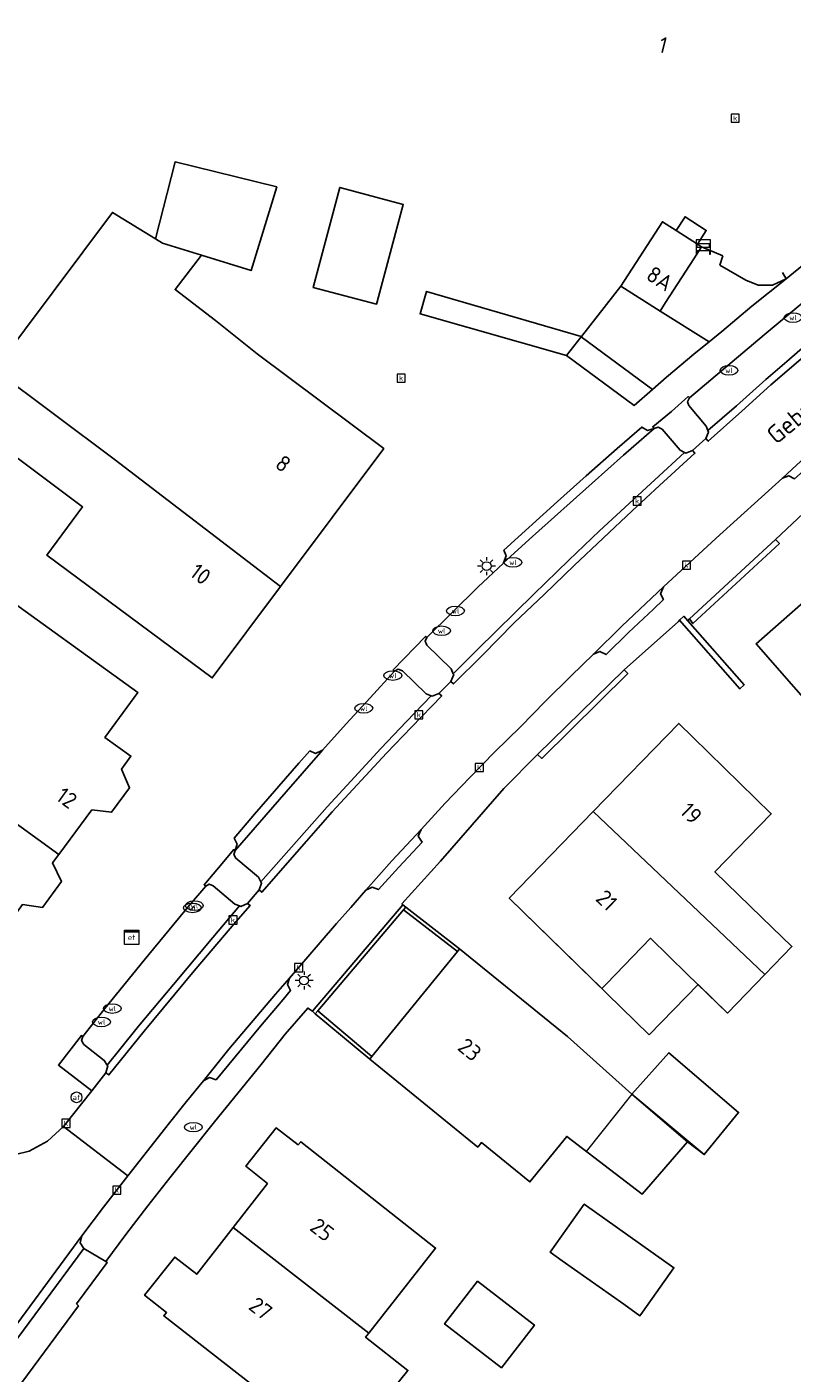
# Model space of a CAD drawing. Header units: metres. Extents: x 197147 to 199131, y 355511 to 356703.
# Tile 171 of 225: x 198347 to 198390, y 356303 to 356378. Entities that reach past the tile are written whole.
import ezdxf
from ezdxf.enums import TextEntityAlignment as Align

# ---------------------------------------------------------------- set-up
doc = ezdxf.new("R2010")
doc.units = ezdxf.units.M
for name, color, linetype in [('B-WE-GK-KADEMUUR-GV', 252, 'Continuous'), ('B-WE-GR-BEPLANTING_CULTUUR_HEESTERS-GV', 252, 'Continuous'), ('B-WE-IE-MEUBILAIR_WEGMEUBILAIR-GV', 252, 'Continuous'), ('B-WE-IE-MEUBILAIR_WEGMEUBILAIR-S', 252, 'Continuous'), ('B-WE-IE-TERREINAFSCHEIDING_KUNSTMATIG_MUUR-G', 252, 'IE-TERREINAFSCHEIDING-KUNSTMATIG-DICHT'), ('B-WE-IE-TERREINAFSCHEIDING_KUNSTMATIG_MUUR-GV', 252, 'IE-TERREINAFSCHEIDING-KUNSTMATIG-DICHT'), ('B-WE-KL-ET_LS_SR_KAST-S', 252, 'Continuous'), ('B-WE-OG-BEBOUWING-GV', 252, 'Continuous'), ('B-WE-OG-BEBOUWING_HUISNUMMER-T18', 252, 'Continuous'), ('B-WE-OG-BEBOUWING_STRAATNAAM-T35', 252, 'Continuous'), ('B-WE-OG-TERREIN_ERF-GV', 252, 'Continuous'), ('B-WE-RI-HWA_KOLK-S', 253, 'Continuous'), ('B-WE-VH-GOOT-G', 253, 'Continuous'), ('B-WE-VH-VERHARDING_BETONSTRAATSTEEN-GV', 253, 'Continuous'), ('B-WE-VH-VERHARDING_OPEN-GV', 253, 'Continuous'), ('B-WE-VH-VERHARDING_TEGEL-GV', 253, 'Continuous')]:
    doc.layers.add(name, color=color, linetype=linetype)
doc.layers.add('B-WE-OG-TERREIN_ERF-G', color=252, linetype='Continuous', lineweight=18)
doc.styles.add('NLCS-ISO-M-T18', font='NLCS-ISO.ttf', dxfattribs={"height": 1.8})
doc.styles.add('NLCS-ISO-M200-T25', font='NLCS-ISO.ttf')
doc.linetypes.add('IE-TERREINAFSCHEIDING-KUNSTMATIG-DICHT', pattern='A,8,-1,[82,NLCS.SHX,S=0.75,R=90,X=0,Y=0],-1', length=10)

# ---------------------------------------------------------------- blocks, each defined once
blk = doc.blocks.new('BGT-WAARSCHUWINGSHEK-SO')
at = {"color": 0, "linetype": 'ByBlock', "lineweight": 18}
for points in [[(1.75, -1), (1.75, -2), (2, -2), (2, 2), (-2, 2), (-2, -2), (-1.75, -2), (-1.75, -1)], [(-2, 1), (2, 1)], [(-2, 0), (2, 0)], [(-1.75, 1), (-1.75, 0)], [(1.75, 0), (1.75, 1)], [(-2, -1), (2, -1)]]:
    blk.add_lwpolyline(points, dxfattribs=at)
blk = doc.blocks.new('BGT-ELEKTRAKAST-SO')
at = {"color": 0, "linetype": 'ByBlock', "lineweight": 18}
for points in [[(-2, 2), (2, 2), (2, 1.68), (-2, 1.68)], [(-2, 1.52), (2, 1.52), (2, -2), (-2, -2)]]:
    blk.add_lwpolyline(points, close=True, dxfattribs=at)
at = {"color": 0, "linetype": 'ByBlock', "lineweight": 18, "style": 'NLCS-ISO-M-T18'}
blk.add_text('et', height=1.5, dxfattribs=at).set_placement((0, 0), align=Align.MIDDLE_CENTER)
blk = doc.blocks.new('BGT-LICHTMAST-SO')
at = {"color": 0, "linetype": 'ByBlock', "lineweight": 18}
for points in [[(-1.25, 0), (-2, 0)], [(-1.41, 1.41), (-0.88, 0.88)], [(0, 2), (0, 1.25)], [(0.88, 0.88), (1.41, 1.41)], [(2, 0), (1.25, 0)], [(-1.41, -1.41), (-0.88, -0.88)], [(0, -1.25), (0, -2)], [(0.88, -0.88), (1.41, -1.41)]]:
    blk.add_lwpolyline(points, dxfattribs=at)
blk.add_circle((0, 0), 1, dxfattribs=at)
blk = doc.blocks.new('BGT-AFSLUITPAAL-SO')
at = {"color": 0, "linetype": 'ByBlock', "lineweight": 18}
blk.add_circle((0, 0), 1.5, dxfattribs=at)
at = {"color": 0, "linetype": 'ByBlock', "lineweight": 18, "style": 'NLCS-ISO-M-T18'}
blk.add_text('af', height=1.5, dxfattribs=at).set_placement((0, 0), align=Align.MIDDLE_CENTER)
blk = doc.blocks.new('BGT-KOLK-SO')
at = {"color": 0, "linetype": 'ByBlock', "lineweight": 18}
blk.add_lwpolyline([(-0.045, -0.045), (0.045, -0.045), (0.045, 0.045), (-0.045, 0.045)], close=True, dxfattribs=at)
at = {"color": 0, "linetype": 'ByBlock', "lineweight": 18, "style": 'NLCS-ISO-M-T18'}
blk.add_text('k', height=0.06, dxfattribs=at).set_placement((0, 0), align=Align.MIDDLE_CENTER)
blk = doc.blocks.new('BGT-WATERLEIDINGPUT-SO')
at = {"color": 0, "linetype": 'ByBlock', "lineweight": 18}
blk.add_ellipse((0, 0), major_axis=(2.5, 0), ratio=0.54, dxfattribs=at)
at = {"color": 0, "linetype": 'ByBlock', "lineweight": 18, "style": 'NLCS-ISO-M-T18'}
blk.add_text('wl', height=1.5, dxfattribs=at).set_placement((0, 0), align=Align.MIDDLE_CENTER)

msp = doc.modelspace()

# ---------------------------------------------------------------- linework, layer by layer
at = {"layer": 'B-WE-GK-KADEMUUR-GV', "flags": 128}
for points in [[(198383.834, 356344.801), (198384.024, 356344.543), (198388.868, 356349.019), (198388.653, 356349.248), (198383.834, 356344.801)], [(198380.177, 356341.948), (198375.343, 356337.219), (198375.571, 356336.994), (198380.383, 356341.743), (198380.177, 356341.948)], [(198367.835, 356328.522), (198367.971, 356328.682), (198367.804, 356328.811), (198362.746, 356322.849), (198362.907, 356322.715), (198363.042, 356322.874), (198367.835, 356328.522)]]:
    msp.add_lwpolyline(points, dxfattribs=at)
at = {"layer": 'B-WE-GR-BEPLANTING_CULTUUR_HEESTERS-GV', "flags": 128}
for points in [[(198382.195, 356362.026), (198380.002, 356363.423), (198377.797, 356360.612), (198377.786, 356360.606), (198377.77, 356360.585), (198381.774, 356357.637), (198382.555, 356358.322), (198384.086, 356359.619), (198384.932, 356360.305), (198382.195, 356362.026)], [(198384.868, 356355.337), (198384.774, 356355.59), (198383.794, 356356.736), (198383.732, 356356.953), (198383.835, 356357.171), (198383.763, 356357.238), (198382.825, 356356.405), (198381.785, 356355.55), (198381.857, 356355.466), (198382.094, 356355.532), (198382.306, 356355.426), (198383.307, 356354.243), (198383.56, 356354.118), (198383.64, 356354.079), (198384.008, 356354.224), (198384.746, 356354.904), (198384.898, 356355.256), (198384.868, 356355.337)], [(198370.498, 356341.298), (198370.653, 356341.686), (198370.629, 356341.739), (198370.512, 356342.001), (198369.147, 356343.328), (198369.062, 356343.553), (198369.149, 356343.757), (198369.076, 356343.824), (198367.273, 356341.956), (198367.335, 356341.874), (198367.552, 356341.983), (198367.78, 356341.896), (198369.113, 356340.619), (198369.395, 356340.504), (198369.438, 356340.487), (198369.821, 356340.637), (198370.498, 356341.298)], [(198358.436, 356331.841), (198358.351, 356331.899), (198357.497, 356330.869), (198356.693, 356329.93), (198356.784, 356329.852), (198356.979, 356329.961), (198357.205, 356329.874), (198358.415, 356328.851), (198358.678, 356328.745), (198358.749, 356328.717), (198359.115, 356328.886), (198359.764, 356329.643), (198359.901, 356330.018), (198359.86, 356330.097), (198359.724, 356330.355), (198358.459, 356331.408), (198358.362, 356331.625), (198358.436, 356331.841)], [(198351.278, 356319.833), (198351.107, 356320.098), (198349.97, 356320.997), (198349.836, 356321.21), (198349.903, 356321.433), (198349.826, 356321.493), (198348.538, 356319.837), (198350.403, 356318.4), (198351.186, 356319.398), (198351.301, 356319.797), (198351.278, 356319.833)]]:
    msp.add_lwpolyline(points, dxfattribs=at)
at = {"layer": 'B-WE-IE-MEUBILAIR_WEGMEUBILAIR-GV', "flags": 128}
for points in [[(198383.835, 356357.171), (198383.763, 356357.238), (198382.825, 356356.405), (198381.785, 356355.55), (198381.857, 356355.466), (198382.094, 356355.532), (198382.306, 356355.426), (198383.307, 356354.243), (198383.56, 356354.118), (198383.64, 356354.079), (198384.008, 356354.224), (198384.746, 356354.904), (198384.898, 356355.256), (198384.868, 356355.337), (198384.774, 356355.59), (198383.794, 356356.736), (198383.732, 356356.953), (198383.835, 356357.171)], [(198369.395, 356340.504), (198369.438, 356340.487), (198369.821, 356340.637), (198370.498, 356341.298), (198370.653, 356341.686), (198370.629, 356341.739), (198370.512, 356342.001), (198369.147, 356343.328), (198369.062, 356343.553), (198369.149, 356343.757), (198369.076, 356343.824), (198367.273, 356341.956), (198367.335, 356341.874), (198367.552, 356341.983), (198367.78, 356341.896), (198369.113, 356340.619), (198369.395, 356340.504)], [(198359.86, 356330.097), (198359.724, 356330.355), (198358.459, 356331.408), (198358.362, 356331.625), (198358.436, 356331.841), (198358.351, 356331.899), (198357.497, 356330.869), (198356.693, 356329.93), (198356.784, 356329.852), (198356.979, 356329.961), (198357.205, 356329.874), (198358.415, 356328.851), (198358.678, 356328.745), (198358.749, 356328.717), (198359.115, 356328.886), (198359.764, 356329.643), (198359.901, 356330.018), (198359.86, 356330.097)], [(198351.278, 356319.833), (198351.107, 356320.098), (198349.97, 356320.997), (198349.836, 356321.21), (198349.903, 356321.433), (198349.826, 356321.493), (198348.538, 356319.837), (198350.403, 356318.4), (198351.186, 356319.398), (198351.301, 356319.797), (198351.278, 356319.833)]]:
    msp.add_lwpolyline(points, dxfattribs=at)
at = {"layer": 'B-WE-IE-TERREINAFSCHEIDING_KUNSTMATIG_MUUR-G', "ltscale": 0.2, "flags": 128}
for points in [[(198397.595, 356377.925), (198398.512, 356377.243), (198399.337, 356376.356), (198399.711, 356375.729), (198399.919, 356375.054), (198400, 356374.469), (198399.961, 356373.761), (198399.676, 356372.958), (198399.025, 356371.989), (198398.192, 356371.147), (198389.248, 356363.837)], [(198389.248, 356363.837), (198389.033, 356364.178)], [(198383.834, 356344.801), (198388.653, 356349.248)], [(198388.653, 356349.248), (198388.868, 356349.019), (198384.024, 356344.543), (198383.834, 356344.801)], [(198375.343, 356337.219), (198380.177, 356341.948)], [(198375.571, 356336.994), (198380.383, 356341.743)], [(198380.177, 356341.948), (198380.383, 356341.743)], [(198375.571, 356336.994), (198375.343, 356337.219)], [(198367.804, 356328.811), (198362.746, 356322.849)], [(198367.804, 356328.811), (198367.971, 356328.682)], [(198367.835, 356328.522), (198367.971, 356328.682)], [(198363.042, 356322.874), (198367.835, 356328.522)], [(198362.746, 356322.849), (198362.907, 356322.715)], [(198362.907, 356322.715), (198363.042, 356322.874)]]:
    msp.add_lwpolyline(points, dxfattribs=at)
at = {"layer": 'B-WE-IE-TERREINAFSCHEIDING_KUNSTMATIG_MUUR-GV', "ltscale": 0.2, "flags": 128}
for points in [[(198386.654, 356340.886), (198386.886, 356341.124), (198383.737, 356344.702), (198383.519, 356344.949), (198383.278, 356344.735), (198386.654, 356340.886)], [(198367.835, 356328.522), (198370.858, 356326.192), (198370.982, 356326.345), (198367.971, 356328.682), (198367.835, 356328.522)], [(198366.069, 356320.316), (198363.042, 356322.874), (198362.907, 356322.715), (198365.952, 356320.173), (198366.069, 356320.316)]]:
    msp.add_lwpolyline(points, dxfattribs=at)
at = {"layer": 'B-WE-OG-BEBOUWING-GV', "flags": 128}
for points in [[(198356.538, 356365.15), (198359.32, 356364.295), (198360.758, 356368.971), (198355.071, 356370.374), (198353.966, 356366.066), (198354.371, 356365.817)], [(198366.336, 356362.416), (198366.37, 356362.544), (198367.832, 356367.987), (198364.278, 356368.941), (198362.784, 356363.338), (198366.336, 356362.416)], [(198332.343, 356368.321), (198326.134, 356360.151), (198326.329, 356360.162), (198326.306, 356360.133), (198328.911, 356358.255), (198328.923, 356358.271), (198331.692, 356362.069), (198329.289, 356363.895), (198330.445, 356365.432), (198340.713, 356357.935), (198349.898, 356351.065), (198347.888, 356348.377), (198357.142, 356341.5), (198360.968, 356346.616), (198351.666, 356353.733), (198344.96, 356358.733), (198332.532, 356368.177)], [(198353.966, 356366.066), (198351.567, 356367.542), (198344.96, 356358.733)], [(198382.5, 356362.499), (198384.073, 356364.943), (198384.507, 356365.616), (198384.277, 356365.764), (198383.095, 356366.526), (198382.321, 356367.024), (198380.002, 356363.423), (198382.195, 356362.026), (198382.5, 356362.499)], [(198360.968, 356346.616), (198366.74, 356354.333), (198359.656, 356359.639), (198357.335, 356361.496), (198355.069, 356363.226), (198356.538, 356365.15), (198354.371, 356365.817)], [(198400.98, 356340.998), (198401.446, 356341.409), (198398.561, 356344.671), (198397.808, 356344.019), (198393.63, 356348.744), (198387.563, 356343.402), (198391.918, 356338.456), (198394.838, 356341.027), (198397.534, 356337.965), (198400.98, 356340.998)], [(198348.575, 356331.629), (198350.418, 356334.119), (198351.519, 356333.982), (198352.527, 356335.358), (198352.073, 356336.392), (198352.601, 356337.125), (198351.146, 356338.175), (198352.978, 356340.686), (198344.865, 356346.547), (198340.975, 356341.056), (198338.082, 356343.165), (198336.203, 356340.587), (198342.014, 356336.353)], [(198388.044, 356324.905), (198389.562, 356326.469), (198387.886, 356328.095), (198385.255, 356330.648), (198388.413, 356333.903), (198384.022, 356338.187), (198383.234, 356338.956), (198378.452, 356334.027)], [(198344.721, 356326.343), (198346.533, 356328.816), (198347.658, 356328.663), (198348.711, 356330.106), (198348.221, 356331.15), (198348.575, 356331.629), (198342.014, 356336.353), (198340.053, 356333.662), (198334.242, 356337.897), (198334.079, 356337.674), (198332.535, 356335.554), (198332.333, 356335.277)], [(198379.188, 356324.394), (198381.65, 356326.932), (198383.713, 356324.931), (198385.957, 356322.753), (198388.044, 356324.905), (198378.452, 356334.027), (198373.753, 356329.183), (198378.932, 356324.13), (198379.188, 356324.394)], [(198380.618, 356318.219), (198377.011, 356321.431), (198370.982, 356326.345), (198370.858, 356326.192), (198366.069, 356320.316), (198365.952, 356320.173), (198371.991, 356315.251), (198372.199, 356315.508), (198374.908, 356313.307), (198376.97, 356315.845), (198381.186, 356312.612), (198383.727, 356315.548)], [(198383.727, 356315.548), (198384.664, 356314.836), (198386.579, 356317.191), (198382.685, 356320.528), (198380.618, 356318.219), (198383.727, 356315.548)], [(198358.322, 356310.76), (198365.895, 356304.84), (198369.636, 356309.602), (198362.099, 356315.548), (198361.951, 356315.385), (198360.717, 356316.328), (198359.026, 356314.177), (198360.231, 356313.21), (198358.322, 356310.76)], [(198382.967, 356308.503), (198377.953, 356312.061), (198376.046, 356309.373), (198376.72, 356308.895), (198380.16, 356306.454), (198381.06, 356305.815), (198381.202, 356306.015), (198382.967, 356308.503)], [(198358.322, 356310.76), (198356.276, 356308.134), (198355.05, 356309.093), (198353.358, 356306.958), (198354.591, 356305.991), (198354.437, 356305.812), (198362.016, 356299.9), (198364.168, 356298.202), (198363.02, 356296.58), (198366.252, 356293.92), (198367.545, 356295.59), (198369.391, 356297.98), (198366.216, 356300.432), (198368.087, 356302.752), (198365.722, 356304.619), (198365.895, 356304.84)], [(198375.165, 356305.292), (198374.52, 356305.79), (198371.99, 356307.744), (198370.144, 356305.354), (198373.319, 356302.902), (198375.165, 356305.292)]]:
    msp.add_lwpolyline(points, dxfattribs=at)
at = {"layer": 'B-WE-OG-TERREIN_ERF-G', "ltscale": 0.2, "flags": 128}
msp.add_lwpolyline([(198391.125, 356351.578), (198388.653, 356349.248), (198388.868, 356349.019), (198384.024, 356344.543), (198383.834, 356344.801), (198383.737, 356344.702), (198386.886, 356341.124), (198386.654, 356340.886), (198383.278, 356344.735), (198383.217, 356344.66), (198380.177, 356341.948), (198380.383, 356341.743), (198375.571, 356336.994), (198375.343, 356337.219), (198373.462, 356335.318), (198369.911, 356331.252), (198367.751, 356328.853), (198367.804, 356328.811), (198367.971, 356328.682), (198370.982, 356326.345), (198377.011, 356321.431), (198380.618, 356318.219), (198378.054, 356315.014), (198376.97, 356315.845), (198374.908, 356313.307), (198372.199, 356315.508), (198371.991, 356315.251), (198365.952, 356320.173), (198362.907, 356322.715), (198362.746, 356322.849), (198362.488, 356323.033), (198361.215, 356321.561), (198359.887, 356319.865), (198357.264, 356316.667), (198354.78, 356313.54), (198353.544, 356311.966), (198352.318, 356310.366), (198351.19, 356308.858), (198351.262, 356308.802), (198349.554, 356306.482), (198349.661, 356306.369), (198335.595, 356287.34)], dxfattribs=at)
for points in [[(198401.446, 356341.409), (198400.98, 356340.998), (198397.534, 356337.965), (198394.838, 356341.027), (198391.918, 356338.456), (198387.563, 356343.402), (198393.63, 356348.744), (198397.808, 356344.019), (198398.561, 356344.671), (198401.446, 356341.409)], [(198387.886, 356328.095), (198389.562, 356326.469), (198388.044, 356324.905), (198385.957, 356322.753), (198384.317, 356324.345), (198381.59, 356321.536), (198373.753, 356329.183), (198378.452, 356334.027), (198383.234, 356338.956), (198384.022, 356338.187), (198388.413, 356333.903), (198385.255, 356330.648), (198387.886, 356328.095)], [(198380.618, 356318.219), (198382.685, 356320.528), (198386.579, 356317.191), (198384.664, 356314.836), (198380.618, 356318.219)], [(198362.016, 356299.9), (198354.437, 356305.812), (198354.591, 356305.991), (198353.358, 356306.958), (198355.05, 356309.093), (198356.276, 356308.134), (198358.322, 356310.76), (198360.231, 356313.21), (198359.026, 356314.177), (198360.717, 356316.328), (198361.951, 356315.385), (198362.099, 356315.548), (198369.636, 356309.602), (198365.895, 356304.84), (198365.722, 356304.619), (198368.087, 356302.752), (198366.216, 356300.432), (198369.391, 356297.98), (198367.545, 356295.59), (198366.252, 356293.92), (198363.02, 356296.58), (198364.168, 356298.202), (198362.016, 356299.9)], [(198376.72, 356308.895), (198376.046, 356309.373), (198377.953, 356312.061), (198382.967, 356308.503), (198381.202, 356306.015), (198381.06, 356305.815), (198380.16, 356306.454), (198376.72, 356308.895)], [(198374.52, 356305.79), (198375.165, 356305.292), (198373.319, 356302.902), (198370.144, 356305.354), (198371.99, 356307.744), (198374.52, 356305.79)]]:
    msp.add_lwpolyline(points, close=True, dxfattribs=at)
at = {"layer": 'B-WE-OG-TERREIN_ERF-GV', "flags": 128}
for points in [[(198366.37, 356362.544), (198366.336, 356362.416), (198362.784, 356363.338), (198364.278, 356368.941), (198367.832, 356367.987), (198366.37, 356362.544)], [(198384.277, 356365.764), (198384.77, 356366.544), (198383.591, 356367.3), (198383.095, 356366.526), (198384.277, 356365.764)], [(198391.125, 356351.578), (198388.653, 356349.248), (198388.868, 356349.019), (198384.024, 356344.543), (198383.834, 356344.801), (198383.737, 356344.702), (198386.886, 356341.124), (198386.654, 356340.886), (198383.278, 356344.735), (198383.217, 356344.66), (198380.177, 356341.948), (198380.383, 356341.743), (198375.571, 356336.994), (198375.343, 356337.219), (198373.462, 356335.318), (198369.911, 356331.252), (198367.751, 356328.853), (198367.804, 356328.811), (198367.971, 356328.682), (198370.982, 356326.345), (198377.011, 356321.431), (198380.618, 356318.219), (198382.685, 356320.528), (198386.579, 356317.191), (198384.664, 356314.836), (198383.727, 356315.548), (198381.186, 356312.612), (198376.97, 356315.845), (198374.908, 356313.307), (198372.199, 356315.508), (198371.991, 356315.251), (198365.952, 356320.173), (198362.907, 356322.715), (198362.746, 356322.849), (198362.488, 356323.033), (198361.215, 356321.561), (198359.887, 356319.865), (198357.264, 356316.667), (198354.78, 356313.54), (198353.544, 356311.966), (198352.318, 356310.366), (198351.19, 356308.858), (198351.262, 356308.802), (198349.554, 356306.482), (198349.661, 356306.369), (198335.595, 356287.34)], [(198401.446, 356341.409), (198400.98, 356340.998), (198397.534, 356337.965), (198394.838, 356341.027), (198391.918, 356338.456), (198387.563, 356343.402), (198393.63, 356348.744), (198397.808, 356344.019), (198398.561, 356344.671), (198401.446, 356341.409)], [(198387.886, 356328.095), (198389.562, 356326.469), (198388.044, 356324.905), (198385.957, 356322.753), (198383.713, 356324.931), (198381.65, 356326.932), (198379.188, 356324.394), (198378.932, 356324.13), (198373.753, 356329.183), (198378.452, 356334.027), (198383.234, 356338.956), (198384.022, 356338.187), (198388.413, 356333.903), (198385.255, 356330.648), (198387.886, 356328.095)], [(198366.069, 356320.316), (198370.858, 356326.192), (198367.835, 356328.522), (198363.042, 356322.874), (198366.069, 356320.316)], [(198362.016, 356299.9), (198354.437, 356305.812), (198354.591, 356305.991), (198353.358, 356306.958), (198355.05, 356309.093), (198356.276, 356308.134), (198358.322, 356310.76), (198360.231, 356313.21), (198359.026, 356314.177), (198360.717, 356316.328), (198361.951, 356315.385), (198362.099, 356315.548), (198369.636, 356309.602), (198365.895, 356304.84), (198365.722, 356304.619), (198368.087, 356302.752), (198366.216, 356300.432), (198369.391, 356297.98), (198367.545, 356295.59), (198366.252, 356293.92), (198363.02, 356296.58), (198364.168, 356298.202), (198362.016, 356299.9)], [(198376.72, 356308.895), (198376.046, 356309.373), (198377.953, 356312.061), (198382.967, 356308.503), (198381.202, 356306.015), (198381.06, 356305.815), (198380.16, 356306.454), (198376.72, 356308.895)], [(198374.52, 356305.79), (198375.165, 356305.292), (198373.319, 356302.902), (198370.144, 356305.354), (198371.99, 356307.744), (198374.52, 356305.79)]]:
    msp.add_lwpolyline(points, dxfattribs=at)
at = {"layer": 'B-WE-VH-GOOT-G', "flags": 128}
for points in [[(198384.746, 356354.904), (198384.883, 356354.748), (198386.762, 356356.428), (198388.381, 356357.893), (198391.998, 356360.993), (198398.993, 356366.754), (198398.862, 356366.906)], [(198370.498, 356341.298), (198370.638, 356341.162), (198372.264, 356342.783), (198374.023, 356344.587), (198375.713, 356346.173), (198377.381, 356347.794), (198380.628, 356350.855), (198382.157, 356352.264), (198384.139, 356354.074), (198384.008, 356354.224)], [(198359.764, 356329.643), (198359.915, 356329.512), (198362.415, 356332.377), (198363.858, 356334.001), (198366.89, 356337.292), (198368.288, 356338.755), (198369.983, 356340.495), (198369.821, 356340.637)], [(198351.186, 356319.398), (198351.371, 356319.288), (198353.339, 356321.729), (198356.139, 356325.107), (198358.471, 356327.854), (198359.267, 356328.768), (198359.115, 356328.886)]]:
    msp.add_lwpolyline(points, dxfattribs=at)
at = {"layer": 'B-WE-VH-VERHARDING_BETONSTRAATSTEEN-GV', "flags": 128}
for points in [[(198398.418, 356366.824), (198398.105, 356366.903), (198397.335, 356368.005), (198397.148, 356368.116), (198396.896, 356368.034), (198395.734, 356367.098), (198392.579, 356364.507), (198388.017, 356360.704), (198383.835, 356357.171), (198383.732, 356356.953), (198383.794, 356356.736), (198384.774, 356355.59), (198384.868, 356355.337), (198386.461, 356356.728), (198388.11, 356358.19), (198389.277, 356359.209), (198389.85, 356359.709), (198391.729, 356361.31), (198393.801, 356363.034), (198395.12, 356364.12)], [(198384.868, 356355.337), (198384.898, 356355.256), (198384.746, 356354.904), (198384.883, 356354.748), (198386.762, 356356.428), (198388.381, 356357.893), (198391.998, 356360.993), (198398.993, 356366.754), (198398.862, 356366.906), (198398.497, 356366.804), (198398.418, 356366.824), (198396.784, 356365.47), (198395.12, 356364.12)], [(198383.56, 356354.118), (198383.307, 356354.243), (198382.306, 356355.426), (198382.094, 356355.532), (198381.857, 356355.466), (198380.153, 356353.969), (198378.385, 356352.395), (198375.066, 356349.417), (198373.441, 356347.943), (198373.427, 356347.93), (198371.998, 356346.57), (198369.149, 356343.757), (198369.062, 356343.553), (198369.147, 356343.328), (198370.512, 356342.001), (198370.629, 356341.739), (198371.979, 356343.083), (198375.137, 356346.194)], [(198370.629, 356341.739), (198370.653, 356341.686), (198370.498, 356341.298), (198370.638, 356341.162), (198372.264, 356342.783), (198374.023, 356344.587), (198375.713, 356346.173), (198377.381, 356347.794), (198380.628, 356350.855), (198382.157, 356352.264), (198384.139, 356354.074), (198384.008, 356354.224), (198383.64, 356354.079), (198383.56, 356354.118), (198381.897, 356352.589), (198378.81, 356349.731), (198377.085, 356348.086), (198375.137, 356346.194)], [(198384.746, 356354.904), (198384.008, 356354.224)], [(198352.425, 356313.649), (198354.754, 356316.613), (198355.702, 356317.796), (198356.658, 356318.958), (198358.074, 356320.734), (198360.682, 356323.803), (198361.471, 356324.705), (198364.097, 356327.766), (198364.899, 356328.664), (198365.729, 356329.62), (198367.192, 356331.263), (198368.827, 356333.018), (198370.164, 356334.495), (198371.55, 356335.93), (198372.955, 356337.357), (198374.379, 356338.773), (198375.778, 356340.198), (198377.2, 356341.604), (198378.459, 356342.832), (198380.048, 356344.398), (198382.392, 356346.594), (198385.331, 356349.325), (198389.032, 356352.678), (198390.581, 356354.117)], [(198369.395, 356340.504), (198369.113, 356340.619), (198367.78, 356341.896), (198367.552, 356341.983), (198367.335, 356341.874), (198365.986, 356340.382), (198364.632, 356338.931), (198363.309, 356337.452), (198363.197, 356337.323), (198361.277, 356335.127), (198358.436, 356331.841), (198358.362, 356331.625), (198358.459, 356331.408), (198359.724, 356330.355), (198359.86, 356330.097), (198363.567, 356334.292), (198364.891, 356335.732), (198366.577, 356337.552)], [(198370.498, 356341.298), (198369.821, 356340.637)], [(198363.858, 356334.001), (198366.89, 356337.292), (198368.288, 356338.755), (198369.983, 356340.495), (198369.821, 356340.637), (198369.438, 356340.487), (198369.395, 356340.504), (198368.014, 356339.065), (198366.577, 356337.552)], [(198363.858, 356334.001), (198362.415, 356332.377), (198359.915, 356329.512), (198359.764, 356329.643), (198359.115, 356328.886), (198359.267, 356328.768)], [(198358.678, 356328.745), (198358.415, 356328.851), (198357.205, 356329.874), (198356.979, 356329.961), (198356.784, 356329.852), (198355.873, 356328.791), (198353.338, 356325.708), (198351.138, 356323.003), (198349.903, 356321.433), (198349.836, 356321.21), (198349.97, 356320.997), (198351.107, 356320.098), (198351.278, 356319.833), (198351.955, 356320.689), (198353.03, 356322.014), (198354.97, 356324.349)], [(198359.86, 356330.097), (198359.901, 356330.018), (198359.764, 356329.643)], [(198351.278, 356319.833), (198351.301, 356319.797), (198351.186, 356319.398), (198351.371, 356319.288), (198353.339, 356321.729), (198356.139, 356325.107), (198358.471, 356327.854), (198359.267, 356328.768)], [(198359.115, 356328.886), (198358.749, 356328.717), (198358.678, 356328.745), (198357.182, 356326.984), (198354.97, 356324.349)], [(198351.186, 356319.398), (198350.403, 356318.4), (198348.835, 356316.399)], [(198341.236, 356315.717), (198339.042, 356312.661), (198339.225, 356312.526), (198340.042, 356311.687), (198340.679, 356310.691), (198341.163, 356309.202), (198341.203, 356307.619), (198340.858, 356306.097), (198340.124, 356304.713), (198339.7, 356304.135), (198338.965, 356303.135), (198342.613, 356300.485), (198349.846, 356310.287), (198351.066, 356311.889), (198352.425, 356313.649), (198348.835, 356316.399), (198347.935, 356315.587), (198346.898, 356315.025), (198345.375, 356314.657), (198343.809, 356314.698), (198342.3, 356315.102), (198341.236, 356315.717)]]:
    msp.add_lwpolyline(points, dxfattribs=at)
at = {"layer": 'B-WE-VH-VERHARDING_OPEN-GV', "flags": 128}
for points in [[(198385.703, 356365.118), (198384.507, 356365.616), (198384.073, 356364.943), (198382.5, 356362.499), (198382.195, 356362.026), (198384.932, 356360.305), (198385.64, 356360.879), (198387.316, 356362.293), (198389.248, 356363.837), (198388.475, 356363.475), (198387.679, 356363.481), (198386.993, 356363.765), (198385.537, 356364.601), (198385.703, 356365.118)], [(198377.77, 356360.585), (198377.786, 356360.606), (198369.132, 356363.131), (198368.774, 356361.879), (198376.953, 356359.539)], [(198376.953, 356359.539), (198380.751, 356356.747), (198381.774, 356357.637), (198377.77, 356360.585), (198376.953, 356359.539)]]:
    msp.add_lwpolyline(points, dxfattribs=at)
at = {"layer": 'B-WE-VH-VERHARDING_TEGEL-GV', "flags": 128}
for points in [[(198394.685, 356357.642), (198393.604, 356356.771), (198390.581, 356354.117), (198389.032, 356352.678), (198389.392, 356352.814), (198389.716, 356352.643), (198392.391, 356355.01), (198393.966, 356356.352), (198394.646, 356356.946), (198394.511, 356357.214), (198394.685, 356357.642)], [(198373.441, 356347.943), (198375.066, 356349.417), (198378.385, 356352.395), (198380.153, 356353.969), (198381.857, 356355.466), (198381.483, 356355.347), (198381.164, 356355.537), (198379.789, 356354.337), (198378.049, 356352.802), (198376.45, 356351.37), (198373.458, 356348.651), (198373.591, 356348.338), (198373.441, 356347.943)], [(198389.032, 356352.678), (198385.331, 356349.325), (198382.392, 356346.594), (198382.219, 356346.209), (198382.375, 356345.893), (198381.821, 356345.347), (198380.434, 356344.034)], [(198351.19, 356308.858), (198352.318, 356310.366), (198353.544, 356311.966), (198354.78, 356313.54), (198357.264, 356316.667), (198359.887, 356319.865), (198361.215, 356321.561), (198362.488, 356323.033), (198362.746, 356322.849), (198367.804, 356328.811), (198367.751, 356328.853), (198369.911, 356331.252), (198373.462, 356335.318), (198375.343, 356337.219), (198380.177, 356341.948), (198383.217, 356344.66), (198383.278, 356344.735), (198383.519, 356344.949), (198383.737, 356344.702), (198383.834, 356344.801), (198388.653, 356349.248), (198391.125, 356351.578)], [(198363.309, 356337.452), (198364.632, 356338.931), (198365.986, 356340.382), (198367.335, 356341.874), (198367.273, 356341.956), (198369.076, 356343.824), (198369.149, 356343.757), (198371.998, 356346.57), (198373.427, 356347.93), (198373.441, 356347.943)], [(198382.392, 356346.594), (198380.048, 356344.398), (198378.459, 356342.832), (198378.82, 356342.982), (198379.17, 356342.808), (198380.434, 356344.034)], [(198378.459, 356342.832), (198377.2, 356341.604), (198375.778, 356340.198), (198374.379, 356338.773), (198372.955, 356337.357), (198371.55, 356335.93), (198370.164, 356334.495), (198368.827, 356333.018)], [(198363.197, 356337.323), (198363.309, 356337.452), (198362.929, 356337.282), (198362.605, 356337.414), (198361.996, 356336.739), (198359.505, 356333.88), (198358.365, 356332.541), (198358.533, 356332.205), (198358.436, 356331.841), (198361.277, 356335.127), (198363.197, 356337.323)], [(198365.729, 356329.62), (198366.087, 356329.788), (198366.436, 356329.656), (198367.583, 356330.921), (198368.877, 356332.307), (198368.669, 356332.651), (198368.827, 356333.018), (198367.192, 356331.263), (198365.729, 356329.62)], [(198365.729, 356329.62), (198364.899, 356328.664), (198364.097, 356327.766), (198361.471, 356324.705)], [(198356.658, 356318.958), (198356.989, 356319.144), (198357.357, 356319.018), (198359.844, 356322.019), (198361.115, 356323.51), (198361.523, 356324.016), (198361.358, 356324.342), (198361.471, 356324.705), (198360.682, 356323.803), (198358.074, 356320.734), (198356.658, 356318.958)], [(198356.658, 356318.958), (198355.702, 356317.796), (198354.754, 356316.613), (198352.425, 356313.649), (198351.066, 356311.889), (198349.846, 356310.287)], [(198342.613, 356300.485), (198333.021, 356287.487), (198333.349, 356287.672), (198333.711, 356287.585), (198349.971, 356309.586), (198349.756, 356309.9), (198349.846, 356310.287), (198342.613, 356300.485)], [(198335.595, 356287.34), (198349.661, 356306.369), (198349.554, 356306.482), (198351.262, 356308.802), (198351.19, 356308.858), (198349.971, 356309.586)]]:
    msp.add_lwpolyline(points, dxfattribs=at)

# ---------------------------------------------------------------- block references
at = {"layer": 'B-WE-IE-MEUBILAIR_WEGMEUBILAIR-S'}
for name, p, xscale, yscale, zscale in [('BGT-WAARSCHUWINGSHEK-SO', (198384.604, 356365.611), 0.2, 0.2, 0.2), ('BGT-WATERLEIDINGPUT-SO', (198389.627, 356361.664), 0.2, 0.2, 0.2), ('BGT-WATERLEIDINGPUT-SO', (198386.046, 356358.708), 0.2, 0.2, 0.2), ('BGT-LICHTMAST-SO', (198372.488, 356347.755), 0.25, 0.25, 0.25), ('BGT-WATERLEIDINGPUT-SO', (198373.966, 356347.966), 0.2, 0.2, 0.2), ('BGT-WATERLEIDINGPUT-SO', (198370.746, 356345.251), 0.2, 0.2, 0.2), ('BGT-WATERLEIDINGPUT-SO', (198369.976, 356344.139), 0.2, 0.2, 0.2), ('BGT-WATERLEIDINGPUT-SO', (198367.242, 356341.635), 0.2, 0.2, 0.2), ('BGT-WATERLEIDINGPUT-SO', (198365.618, 356339.805), 0.2, 0.2, 0.2), ('BGT-WATERLEIDINGPUT-SO', (198356.033, 356328.636), 0.2, 0.2, 0.2), ('BGT-WATERLEIDINGPUT-SO', (198356.147, 356328.765), 0.2, 0.2, 0.2), ('BGT-LICHTMAST-SO', (198362.281, 356324.572), 0.25, 0.25, 0.25), ('BGT-WATERLEIDINGPUT-SO', (198351.555, 356323.004), 0.2, 0.2, 0.2), ('BGT-WATERLEIDINGPUT-SO', (198350.95, 356322.256), 0.2, 0.2, 0.2), ('BGT-AFSLUITPAAL-SO', (198349.56, 356318.035), 0.2, 0.2, 0.2), ('BGT-WATERLEIDINGPUT-SO', (198356.088, 356316.366), 0.2, 0.2, 0.2)]:
    msp.add_blockref(name, p, dxfattribs=dict(at, xscale=xscale, yscale=yscale, zscale=zscale))
at = {"layer": 'B-WE-KL-ET_LS_SR_KAST-S', "xscale": 0.2, "yscale": 0.2, "zscale": 0.2}
msp.add_blockref('BGT-ELEKTRAKAST-SO', (198352.632, 356326.982), dxfattribs=at)
at = {"layer": 'B-WE-RI-HWA_KOLK-S', "xscale": 5, "yscale": 5, "zscale": 5}
for p in [(198386.395, 356372.819), (198367.708, 356358.278), (198380.909, 356351.4), (198383.662, 356347.817), (198368.699, 356339.442), (198372.082, 356336.485), (198358.306, 356327.958), (198361.979, 356325.291), (198348.967, 356316.581), (198351.809, 356312.848)]:
    msp.add_blockref('BGT-KOLK-SO', p, dxfattribs=at)

# ---------------------------------------------------------------- texts
at = {"layer": 'B-WE-OG-BEBOUWING_HUISNUMMER-T18', "char_height": 0.9, "attachment_point": 5, "style": 'NLCS-ISO-M200-T25'}
for s, insert, rotation in [('1', (198382.364, 356376.918), 345.8), ('8A', (198382.177, 356363.842), 327.2), ('8', (198361.116, 356353.492), 323.2), ('10', (198356.491, 356347.308), 323.2), ('12', (198349.007, 356334.786), 324.2), ('19', (198383.928, 356333.927), 315.9), ('21', (198379.209, 356329.063), 315.9), ('23', (198371.549, 356320.708), 320.8), ('25', (198363.292, 356310.63), 322.1), ('27', (198359.857, 356306.221), 322.1)]:
    msp.add_mtext(s, dxfattribs=dict(at, insert=insert, rotation=rotation))
at = {"layer": 'B-WE-OG-BEBOUWING_STRAATNAAM-T35', "insert": (198391.159, 356357.232), "char_height": 1, "attachment_point": 5, "rotation": 39.8, "style": 'NLCS-ISO-M200-T25'}
msp.add_mtext('Gebroeklaan', dxfattribs=at)

doc.saveas('drawing.dxf')
